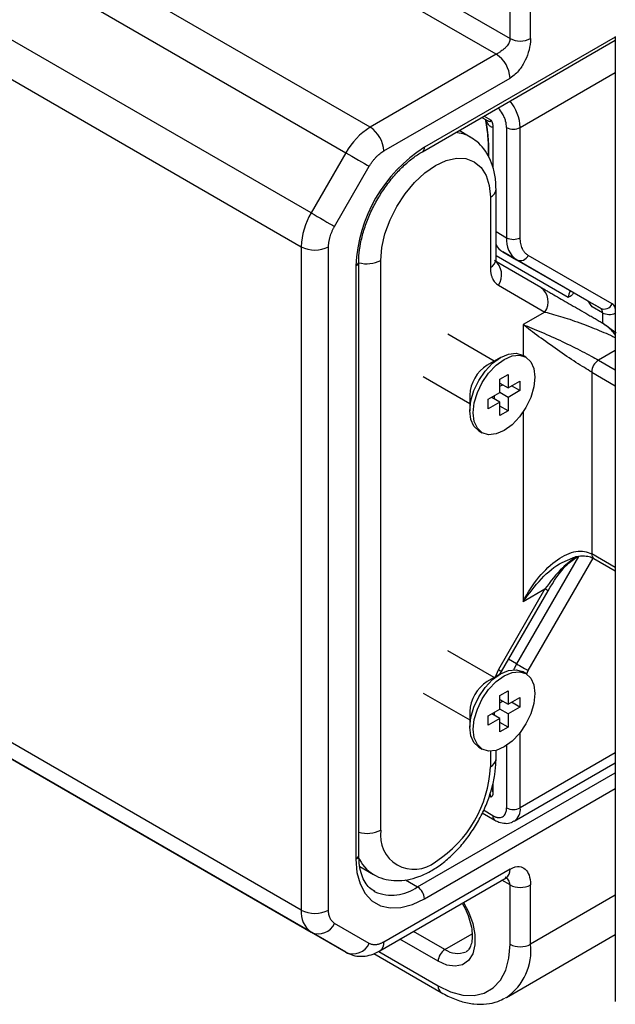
# Model space of a CAD drawing. Header units: millimetres. Extents: x 32 to 1365, y 32 to 1048.
# Tile 8 of 10: x 1081 to 1158, y 831 to 958. Entities that reach past the tile are written whole.
import ezdxf

# ---------------------------------------------------------------- set-up
doc = ezdxf.new("R2010")
doc.units = ezdxf.units.MM
doc.header["$LTSCALE"] = 5

msp = doc.modelspace()

# ---------------------------------------------------------------- linework, layer by layer
for p, q in [((1126.252, 943.877), (1041.274, 992.934)), ((1038.149, 989.635), (1123.127, 940.578)), ((1118.645, 932.815), (1033.667, 981.871)), ((1032.372, 977.515), (1117.35, 928.459)), ((1106.654, 977.059), (1144.309, 955.322)), ((1142.541, 953.28), (1105.328, 974.763)), ((1144.309, 955.322), (1144.309, 962.977)), ((1146.96, 955.322), (1146.96, 962.977)), ((1157.902, 955.514), (1133.26, 941.289)), ((1157.902, 955.578), (1157.902, 831.055)), ((1133.001, 940.716), (1157.902, 955.091)), ((1142.541, 953.28), (1126.252, 943.877)), ((1145.634, 943.839), (1157.902, 950.921)), ((1128.02, 940.815), (1144.309, 950.218)), ((1140.962, 945.312), (1141.862, 944.792)), ((1140.669, 945.143), (1141.237, 944.815)), ((1141.243, 944.833), (1141.347, 944.753)), ((1142.099, 943.96), (1142.099, 938.701)), ((1139.18, 942.607), (1137.729, 943.445)), ((1143.867, 943.839), (1143.867, 929.622)), ((1145.634, 929.622), (1145.634, 943.839)), ((1123.127, 940.578), (1118.645, 932.815)), ((1141.496, 941.15), (1141.496, 940.151)), ((1141.538, 940.963), (1141.538, 940.082)), ((1121.662, 931.072), (1126.145, 938.836)), ((1142.502, 926.809), (1142.502, 935.864)), ((1141.77, 934.843), (1141.77, 925.788)), ((1142.502, 930.41), (1143.867, 929.622)), ((1117.35, 928.459), (1117.35, 842.867)), ((1120.886, 842.867), (1120.886, 928.459)), ((1143.393, 927.781), (1145.161, 926.761)), ((1154.214, 921.532), (1143.393, 927.781)), ((1124.787, 849.939), (1124.787, 926.489)), ((1127.627, 853.191), (1127.627, 926.679)), ((1151.822, 921.893), (1142.502, 927.273)), ((1148.298, 923.214), (1142.56, 926.527)), ((1145.161, 926.761), (1155.982, 920.512)), ((1157.491, 921.084), (1146.67, 927.333)), ((1124.421, 925.979), (1124.421, 849.429)), ((1142.805, 923.499), (1148.815, 920.028)), ((1155.982, 920.512), (1154.214, 921.532)), ((1148.815, 920.028), (1146.012, 918.41)), ((1156.241, 919.94), (1154.922, 920.701)), ((1156.241, 919.94), (1156.241, 918.622)), ((1158.009, 917.299), (1156.21, 918.645)), ((1156.521, 918.397), (1156.21, 918.645)), ((1146.012, 918.41), (1146.012, 914.394)), ((1142.274, 913.702), (1136.277, 917.164)), ((1157.902, 915.068), (1155.735, 913.817)), ((1143.095, 914.176), (1141.35, 913.168)), ((1146.35, 914.2), (1145.908, 914.455)), ((1155.735, 913.817), (1157.902, 912.566)), ((1154.851, 912.286), (1154.851, 888.811)), ((1154.851, 912.286), (1157.902, 910.525)), ((1133.12, 911.697), (1139.118, 908.234)), ((1143.007, 911.369), (1144.068, 911.982)), ((1143.007, 909.634), (1143.007, 911.369)), ((1144.068, 911.982), (1144.068, 910.247)), ((1144.068, 910.247), (1145.57, 911.114)), ((1145.57, 911.114), (1145.57, 909.889)), ((1141.504, 908.767), (1143.007, 909.634)), ((1143.007, 910.859), (1144.068, 910.247)), ((1143.007, 910.45), (1143.361, 910.655)), ((1144.068, 909.022), (1143.007, 909.634)), ((1145.57, 909.889), (1144.068, 909.022)), ((1145.57, 909.889), (1144.509, 910.502)), ((1139.118, 909.302), (1139.118, 907.287)), ((1141.504, 907.542), (1141.504, 908.767)), ((1143.007, 908.409), (1141.504, 907.542)), ((1143.007, 908.409), (1141.946, 909.022)), ((1142.3, 908.818), (1142.3, 909.226)), ((1143.007, 906.674), (1143.007, 908.409)), ((1144.068, 909.022), (1144.068, 907.287)), ((1144.068, 907.287), (1143.007, 907.899)), ((1144.068, 907.287), (1143.007, 906.674)), ((1146.012, 907.161), (1146.012, 882.686)), ((1140.283, 904.712), (1140.725, 904.456)), ((1117.35, 842.867), (1039.083, 888.05)), ((1153.152, 888.474), (1145.161, 874.634)), ((1146.67, 873.763), (1155.051, 888.279)), ((1151.057, 887.713), (1152.407, 888.31)), ((1157.902, 887.049), (1154.851, 888.811)), ((1155.11, 888.238), (1157.902, 886.627)), ((1037.178, 887.035), (1118.645, 840.006)), ((1123.127, 837.417), (1038.149, 886.474)), ((1148.815, 884.305), (1142.805, 873.894)), ((1146.012, 882.686), (1148.815, 884.305)), ((1143.202, 873.665), (1149.213, 884.075)), ((1142.274, 872.875), (1136.277, 876.337)), ((1145.161, 874.634), (1144.111, 875.24)), ((1143.095, 873.349), (1141.35, 872.341)), ((1142.805, 873.894), (1142.345, 872.834)), ((1143.013, 873.302), (1143.202, 873.665)), ((1146.35, 873.372), (1145.908, 873.628)), ((1146.498, 873.367), (1146.67, 873.763)), ((1133.12, 870.87), (1139.118, 867.407)), ((1143.007, 870.542), (1144.068, 871.155)), ((1143.007, 868.807), (1143.007, 870.542)), ((1144.068, 871.155), (1144.068, 869.42)), ((1144.068, 869.42), (1145.57, 870.287)), ((1145.57, 870.287), (1145.57, 869.062)), ((1143.007, 870.032), (1144.068, 869.42)), ((1143.007, 869.623), (1143.361, 869.828)), ((1145.57, 869.062), (1144.068, 868.195)), ((1145.57, 869.062), (1144.509, 869.675)), ((1139.118, 868.475), (1139.118, 866.46)), ((1141.504, 867.94), (1143.007, 868.807)), ((1141.504, 866.715), (1141.504, 867.94)), ((1143.007, 867.582), (1141.946, 868.195)), ((1142.3, 867.991), (1142.3, 868.399)), ((1144.068, 868.195), (1143.007, 868.807)), ((1144.068, 868.195), (1144.068, 866.46)), ((1143.007, 867.582), (1141.504, 866.715)), ((1143.007, 865.847), (1143.007, 867.582)), ((1144.068, 866.46), (1143.007, 867.072)), ((1144.068, 866.46), (1143.007, 865.847)), ((1145.634, 856.061), (1145.634, 865.809)), ((1140.283, 863.885), (1140.725, 863.629)), ((1143.867, 864.114), (1143.867, 856.061)), ((1141.77, 863.366), (1141.77, 861.355)), ((1142.502, 862.375), (1142.502, 863.469)), ((1157.902, 863.143), (1145.634, 856.061)), ((1144.858, 854.344), (1157.902, 861.874)), ((1132.376, 845.855), (1157.902, 860.591)), ((1142.099, 859.239), (1142.099, 857.981)), ((1133.26, 844.324), (1157.902, 858.55)), ((1141.862, 857.422), (1141.62, 857.562)), ((1141.966, 858.632), (1142.099, 857.981)), ((1140.734, 855.405), (1142.358, 854.468)), ((1142.099, 855.04), (1140.889, 855.739)), ((1124.909, 848.491), (1126.681, 847.468)), ((1144.309, 848.151), (1128.02, 838.747)), ((1127.502, 837.603), (1143.791, 847.006)), ((1130.807, 846.761), (1132.376, 845.855)), ((1144.309, 846.109), (1143.273, 846.707)), ((1143.791, 847.006), (1143.885, 847.06)), ((1144.309, 838.454), (1144.309, 846.109)), ((1146.96, 838.454), (1146.96, 846.109)), ((1126.855, 845.241), (1126.752, 845.298)), ((1157.902, 844.77), (1146.96, 838.454)), ((1126.145, 838.562), (1121.662, 841.15)), ((1118.645, 840.006), (1123.127, 837.417)), ((1135.912, 837.79), (1131.869, 840.124)), ((1135.912, 837.79), (1139.407, 839.808)), ((1135.028, 836.259), (1130.101, 839.103)), ((1143.853, 831.586), (1157.902, 839.696)), ((1126.718, 837.257), (1135.416, 832.236)), ((1127.355, 837.524), (1135.028, 833.095)), ((1143.853, 831.586), (1143.698, 831.501))]:
    msp.add_line(p, q)
at = {"flags": 128}
for points in [[(1123.127, 940.578), (1123.496, 940.365), (1123.898, 940.133), (1124.32, 939.889), (1124.743, 939.645), (1125.152, 939.409), (1125.532, 939.19), (1125.867, 938.996), (1126.145, 938.836)], [(1141.496, 941.15), (1141.507, 941.056), (1141.538, 940.963)], [(1127.627, 926.679), (1127.763, 928.351), (1128.166, 930.115), (1128.819, 931.904), (1129.698, 933.649), (1130.77, 935.283), (1131.992, 936.743), (1133.319, 937.974), (1134.698, 938.927), (1136.078, 939.566), (1137.404, 939.867), (1138.627, 939.819), (1139.698, 939.422), (1140.578, 938.692), (1141.231, 937.657), (1141.634, 936.358), (1141.77, 934.843)], [(1118.645, 932.815), (1119.013, 932.602), (1119.416, 932.369), (1119.837, 932.126), (1120.261, 931.882), (1120.67, 931.645), (1121.049, 931.426), (1121.384, 931.233), (1121.662, 931.072)], [(1140.283, 904.712), (1140.283, 904.712), (1139.651, 905.298), (1139.253, 906.176), (1139.118, 907.287), (1139.253, 908.554), (1139.651, 909.891), (1140.283, 911.207), (1141.107, 912.413), (1142.066, 913.425), (1143.095, 914.176), (1144.125, 914.614), (1145.084, 914.709), (1145.908, 914.455)], [(1139.56, 907.032), (1139.695, 908.299), (1140.093, 909.636), (1140.725, 910.952), (1141.549, 912.158), (1142.508, 913.17), (1143.537, 913.921), (1144.567, 914.359), (1145.526, 914.454), (1146.35, 914.199), (1146.982, 913.613), (1147.379, 912.735), (1147.515, 911.624), (1147.379, 910.357), (1146.982, 909.02), (1146.35, 907.704), (1145.526, 906.498), (1144.567, 905.486), (1143.537, 904.735), (1142.508, 904.297), (1141.549, 904.202), (1140.725, 904.457), (1140.093, 905.043), (1139.695, 905.921), (1139.56, 907.032)], [(1149.213, 884.075), (1149.212, 884.076), (1149.159, 884.106), (1149.025, 884.184), (1148.815, 884.305)], [(1145.161, 874.634), (1144.87, 874.094), (1144.769, 873.889)], [(1145.161, 874.634), (1145.345, 874.527), (1145.547, 874.411), (1145.757, 874.289), (1145.969, 874.167), (1146.174, 874.049), (1146.363, 873.94), (1146.531, 873.843), (1146.67, 873.763)], [(1140.283, 863.885), (1140.283, 863.885), (1139.651, 864.471), (1139.253, 865.349), (1139.118, 866.46), (1139.253, 867.727), (1139.651, 869.064), (1140.283, 870.38), (1141.107, 871.586), (1142.066, 872.598), (1143.095, 873.349), (1144.125, 873.787), (1145.084, 873.882), (1145.908, 873.628)], [(1139.56, 866.205), (1139.695, 867.472), (1140.093, 868.809), (1140.725, 870.125), (1141.549, 871.331), (1142.508, 872.343), (1143.537, 873.094), (1144.567, 873.532), (1145.526, 873.627), (1146.35, 873.372), (1146.982, 872.786), (1147.379, 871.908), (1147.515, 870.797), (1147.379, 869.53), (1146.982, 868.193), (1146.35, 866.877), (1145.526, 865.671), (1144.567, 864.659), (1143.537, 863.908), (1142.508, 863.47), (1141.549, 863.375), (1140.725, 863.63), (1140.093, 864.216), (1139.695, 865.094), (1139.56, 866.205)], [(1142.805, 873.894), (1143.015, 873.773), (1143.149, 873.696), (1143.202, 873.665), (1143.202, 873.665)], [(1124.421, 849.429), (1124.555, 847.734), (1124.954, 846.245), (1125.605, 845.009), (1126.489, 844.061), (1127.579, 843.432), (1128.841, 843.14), (1130.237, 843.195), (1131.725, 843.593), (1133.26, 844.324)], [(1138.326, 843.851), (1138.956, 842.634), (1139.491, 841.149), (1139.766, 839.7), (1139.766, 838.371), (1139.491, 837.24), (1138.956, 836.372), (1138.193, 835.818), (1137.246, 835.61), (1136.17, 835.76), (1135.028, 836.259)], [(1135.028, 833.095), (1136.639, 832.327), (1138.202, 831.909), (1139.668, 831.852), (1140.993, 832.158), (1142.137, 832.819), (1143.065, 833.813), (1143.749, 835.112), (1144.168, 836.675), (1144.309, 838.454)]]:
    msp.add_lwpolyline(points, dxfattribs=at)
for centre, radius, start, end in [((1145.634, 957.88), 2.882, 242.60967, 297.39033), ((1140.471, 950.044), 3.842, 2.60548, 57.39452), ((1139.876, 943.57), 5.765, 2.67148, 39.6377), ((1131.024, 936.227), 9.016, 121.95467, 151.14439), ((1124.181, 940.64), 3.842, 2.60548, 57.39452), ((1136.968, 938.692), 4.497, 60.72186, 86.18617), ((1144.751, 945.545), 1.921, 242.60967, 297.39033), ((1143.53, 925.153), 19.127, 122.4764, 177.5236), ((1132.633, 941.227), 0.63, 305.97719, 5.59601), ((1141.306, 935.949), 1.198, 292.73763, 355.95763), ((1126.362, 928.151), 9.018, 148.85627, 178.0435), ((1144.589, 929.78), 2.33, 206.35304, 239.11089), ((1146.996, 929.314), 3.144, 174.37962, 234.30196), ((1144.751, 931.328), 1.921, 242.60967, 297.39033), ((1119.118, 931.87), 3.843, 242.60967, 297.39033), ((1124.162, 926.552), 0.629, 294.38165, 354.22501), ((1125.843, 930.193), 3.941, 254.46393, 296.92502), ((1141.251, 926.934), 1.257, 294.37466, 354.3052), ((1140.921, 924.828), 2.306, 324.81491, 53.64876), ((1145.623, 927.817), 1.153, 246.35693, 335.1837), ((1146.931, 921.357), 2.306, 324.81491, 53.64876), ((1153.672, 921.817), 1.852, 149.23025, 177.65689), ((1156.444, 921.568), 1.153, 246.35693, 335.1837), ((1155.615, 920.001), 0.629, 354.37962, 54.30196), ((1157.13, 921.671), 1.946, 242.8269, 293.36749), ((1156.77, 912.199), 1.921, 122.60548, 177.39452), ((1143.882, 909.129), 4.767, 122.08586, 177.91952), ((1155.464, 888.743), 0.616, 173.70115, 234.98667), ((1143.882, 868.302), 4.767, 122.08586, 177.91952), ((1126.417, 862.053), 15.368, 302.60548, 357.39452), ((1141.251, 862.5), 1.257, 294.37612, 354.28842), ((1142.725, 854.978), 0.629, 174.38024, 234.29489), ((1144.751, 857.767), 1.921, 242.60967, 297.39033), ((1143.75, 855.877), 1.893, 306.37629, 5.56102), ((1125.85, 856.634), 3.875, 254.08505, 297.3039), ((1131.938, 852.491), 4.367, 170.78596, 309.20329), ((1124.162, 850.001), 0.629, 294.37466, 354.3052), ((1129.105, 851.514), 4.717, 201.94512, 239.25678), ((1143.084, 848.016), 1.232, 305.01333, 6.29885), ((1145.634, 848.668), 2.882, 242.60967, 297.39033), ((1129.064, 850.501), 5.706, 247.2235, 305.48293), ((1131.341, 844.237), 1.921, 2.60548, 57.39452), ((1120.479, 842.559), 3.144, 174.37962, 234.30196), ((1119.118, 846.279), 3.843, 242.60967, 297.39033), ((1119.569, 842.118), 2.306, 246.35693, 335.1837), ((1124.052, 839.53), 2.306, 246.35693, 335.1837), ((1126.796, 838.612), 1.231, 304.85762, 6.31308), ((1136.947, 836.171), 1.921, 122.60548, 177.39452), ((1137.527, 840.047), 2.776, 234.40564, 293.38218), ((1139.645, 837.627), 7.362, 304.86125, 6.45093), ((1145.634, 841.013), 2.882, 242.60967, 297.39033), ((1135.92, 832.981), 0.899, 172.74252, 235.96005)]:
    msp.add_arc(centre, radius, start, end)
msp.add_ellipse((1155.12, 919.566), major_axis=(-1.042, 1.99), ratio=0.1787227, start_param=5.2230096, end_param=6.0084077)
for points, knots in [([(1144.309, 955.322), (1144.307, 955.283), (1144.305, 955.206), (1144.288, 955.089), (1144.26, 954.971), (1144.221, 954.854), (1144.171, 954.737), (1144.085, 954.575), (1143.929, 954.352), (1143.69, 954.1), (1143.412, 953.87), (1143.179, 953.699), (1142.992, 953.569), (1142.844, 953.47), (1142.693, 953.371), (1142.592, 953.311), (1142.541, 953.28)], [0, 0, 0, 0, 0.04652964, 0.09299572, 0.13946775, 0.18601517, 0.23270712, 0.27961208, 0.38596238, 0.51926011, 0.63212687, 0.74430291, 0.80435941, 0.86189292, 0.92893991, 1, 1, 1, 1]), ([(1146.96, 955.322), (1146.96, 954.802), (1146.881, 954.314), (1146.642, 953.381), (1146.479, 952.935), (1146.069, 952.077), (1145.821, 951.666), (1145.199, 950.892), (1144.829, 950.519), (1144.309, 950.218)], [0, 0, 0, 0, 0.25, 0.25, 0.5, 0.5, 0.75, 0.75, 1, 1, 1, 1]), ([(1143.867, 943.839), (1143.843, 944.109), (1143.807, 944.527), (1143.639, 944.983), (1143.506, 945.291), (1143.279, 945.723), (1143, 946.174), (1142.774, 946.357), (1142.773, 946.357)], [0, 0, 0, 0, 0.3191064, 0.4926144, 0.5031608, 0.6664052, 0.9986763, 1, 1, 1, 1]), ([(1141.124, 944.88), (1141.149, 944.749), (1141.246, 944.227), (1141.367, 943.296), (1141.476, 942.148), (1141.489, 941.48), (1141.496, 941.148)], [0, 0, 0, 0, 0.10229177, 0.40779245, 0.70593911, 1, 1, 1, 1]), ([(1142.099, 943.96), (1142.091, 943.948), (1142.074, 943.922), (1142.047, 943.896), (1142.017, 943.878), (1141.984, 943.868), (1141.928, 943.866), (1141.844, 943.897), (1141.681, 944.025), (1141.5, 944.259), (1141.309, 944.57), (1141.211, 944.757), (1141.161, 944.852)], [0, 0, 0, 0, 0.0360546, 0.073413, 0.1122334, 0.1526571, 0.1948092, 0.310466, 0.4362798, 0.7121845, 0.8542214, 1, 1, 1, 1]), ([(1141.161, 944.852), (1141.176, 944.764), (1141.206, 944.589), (1141.248, 944.327), (1141.287, 944.066), (1141.323, 943.808), (1141.357, 943.551), (1141.388, 943.297), (1141.417, 943.044), (1141.45, 942.711), (1141.486, 942.305), (1141.516, 941.835), (1141.535, 941.385), (1141.537, 941.104), (1141.538, 940.963)], [0, 0, 0, 0, 0.064975, 0.1292768, 0.1930206, 0.2563242, 0.3193083, 0.382095, 0.4448079, 0.507571, 0.6319309, 0.754749, 0.8770823, 1, 1, 1, 1]), ([(1141.347, 944.753), (1141.388, 944.733), (1141.466, 944.694), (1141.572, 944.654), (1141.662, 944.633), (1141.735, 944.63), (1141.791, 944.644), (1141.831, 944.675), (1141.857, 944.722), (1141.86, 944.77), (1141.862, 944.792)], [0, 0, 0, 0, 0.1996189, 0.375176, 0.5272089, 0.656549, 0.7634797, 0.8537089, 0.9307156, 1, 1, 1, 1]), ([(1141.862, 944.792), (1141.878, 944.766), (1141.909, 944.714), (1141.95, 944.631), (1141.986, 944.546), (1142.018, 944.458), (1142.057, 944.33), (1142.092, 944.158), (1142.096, 944.028), (1142.099, 943.96)], [0, 0, 0, 0, 0.0967112, 0.1941554, 0.2933275, 0.3951717, 0.5005606, 0.7420531, 1, 1, 1, 1]), ([(1142.502, 935.864), (1142.494, 936.186), (1142.471, 937.107), (1142.226, 938.478), (1141.704, 939.903), (1140.973, 941.079), (1140.126, 942.009), (1139.448, 942.411), (1139.149, 942.588)], [0, 0, 0, 0, 0.1140234, 0.3256323, 0.5121373, 0.6906256, 0.8633299, 1, 1, 1, 1]), ([(1124.787, 926.489), (1124.793, 926.75), (1124.809, 927.51), (1124.997, 928.876), (1125.42, 930.574), (1126.049, 932.307), (1126.865, 934.02), (1127.846, 935.662), (1128.963, 937.184), (1130.179, 938.541), (1131.434, 939.671), (1132.385, 940.352), (1132.895, 940.654), (1133.001, 940.716)], [0, 0, 0, 0, 0.0531981, 0.1554614, 0.2581604, 0.3612507, 0.464637, 0.5681698, 0.6716743, 0.7749323, 0.8777747, 0.974633, 1, 1, 1, 1]), ([(1126.145, 938.836), (1126.18, 938.897), (1126.252, 939.018), (1126.366, 939.194), (1126.484, 939.366), (1126.607, 939.532), (1126.735, 939.693), (1126.868, 939.848), (1127.038, 940.034), (1127.249, 940.243), (1127.501, 940.462), (1127.759, 940.656), (1127.932, 940.762), (1128.02, 940.815)], [0, 0, 0, 0, 0.0719773, 0.1433971, 0.2144842, 0.2854665, 0.3565728, 0.4280308, 0.5000648, 0.6256162, 0.7499742, 0.8743615, 1, 1, 1, 1]), ([(1120.886, 928.459), (1120.886, 928.517), (1120.888, 928.633), (1120.901, 928.811), (1120.921, 928.993), (1120.95, 929.177), (1120.987, 929.364), (1121.033, 929.555), (1121.1, 929.795), (1121.195, 930.084), (1121.329, 930.418), (1121.483, 930.75), (1121.602, 930.964), (1121.662, 931.072)], [0, 0, 0, 0, 0.0719773, 0.1433971, 0.2144842, 0.2854665, 0.3565728, 0.4280308, 0.5000648, 0.6256162, 0.7499742, 0.8743615, 1, 1, 1, 1]), ([(1146.67, 927.333), (1146.629, 927.358), (1146.548, 927.407), (1146.435, 927.494), (1146.328, 927.59), (1146.229, 927.695), (1146.136, 927.811), (1146.051, 927.936), (1145.973, 928.07), (1145.879, 928.261), (1145.781, 928.52), (1145.696, 928.86), (1145.644, 929.226), (1145.638, 929.49), (1145.634, 929.622)], [0, 0, 0, 0, 0.0630226, 0.1255953, 0.187868, 0.2499929, 0.3121234, 0.3744126, 0.4370126, 0.5000732, 0.6256333, 0.7499929, 0.8743746, 1, 1, 1, 1]), ([(1142.544, 926.45), (1142.538, 926.457), (1142.526, 926.471), (1142.51, 926.697), (1142.502, 926.809)], [0, 0, 0, 0, 0.5051725, 1, 1, 1, 1]), ([(1141.77, 925.788), (1141.77, 925.722), (1141.772, 925.588), (1141.785, 925.395), (1141.806, 925.209), (1141.835, 925.03), (1141.873, 924.857), (1141.92, 924.691), (1141.974, 924.532), (1142.058, 924.33), (1142.182, 924.098), (1142.36, 923.857), (1142.566, 923.653), (1142.725, 923.551), (1142.805, 923.499)], [0, 0, 0, 0, 0.0630226, 0.12559525, 0.18786798, 0.24999295, 0.31212342, 0.37441262, 0.43701261, 0.50007318, 0.62563325, 0.74999294, 0.87437461, 1, 1, 1, 1]), ([(1148.298, 923.214), (1148.37, 923.172), (1148.514, 923.089), (1148.739, 922.959), (1148.971, 922.825), (1149.209, 922.688), (1149.453, 922.547), (1149.704, 922.402), (1150.18, 922.127), (1150.909, 921.706), (1151.932, 921.116), (1152.993, 920.503), (1153.902, 919.978), (1154.627, 919.559), (1155.156, 919.254), (1155.682, 918.95), (1156.035, 918.746), (1156.21, 918.645)], [0, 0, 0, 0, 0.0379449, 0.0757584, 0.1134634, 0.1510826, 0.1886392, 0.2261562, 0.263657, 0.3970179, 0.5275357, 0.6541951, 0.7765553, 0.8342571, 0.890598, 0.9457756, 1, 1, 1, 1]), ([(1152.519, 922.526), (1152.46, 922.424), (1152.288, 922.13), (1151.999, 921.996), (1151.823, 921.894), (1151.822, 921.893)], [0, 0, 0, 0, 0.3448037, 0.9951092, 1, 1, 1, 1]), ([(1157.902, 920.5), (1157.894, 920.549), (1157.848, 920.84), (1157.653, 920.973), (1157.491, 921.084)], [0, 0, 0, 0, 0.168816, 1, 1, 1, 1]), ([(1148.815, 920.028), (1149.549, 919.832), (1150.962, 919.452), (1153.471, 918.599), (1155.636, 917.753), (1157.117, 917.111), (1157.697, 916.832), (1157.902, 916.733)], [0, 0, 0, 0, 0.3053666, 0.5886473, 0.8334731, 0.9413516, 1, 1, 1, 1]), ([(1154.851, 912.286), (1154.273, 912.62), (1153.579, 913.047), (1152.068, 914.022), (1151.25, 914.57), (1149.613, 915.703), (1148.796, 916.289), (1147.284, 917.409), (1146.591, 917.942), (1146.012, 918.41)], [0, 0, 0, 0, 0.25, 0.25, 0.5, 0.5, 0.75, 0.75, 1, 1, 1, 1]), ([(1146.012, 918.41), (1146.706, 918.143), (1147.515, 917.809), (1149.241, 917.06), (1150.157, 916.644), (1151.957, 915.794), (1152.84, 915.36), (1154.44, 914.538), (1155.156, 914.151), (1155.735, 913.817)], [0, 0, 0, 0, 0.25, 0.25, 0.5, 0.5, 0.75, 0.75, 1, 1, 1, 1]), ([(1157.902, 917.058), (1157.748, 917.275), (1157.38, 917.795), (1156.837, 918.176), (1156.521, 918.397)], [0, 0, 0, 0, 0.4184706, 1, 1, 1, 1]), ([(1146.012, 882.686), (1146.591, 883.822), (1147.284, 884.891), (1148.796, 886.734), (1149.613, 887.507), (1151.25, 888.64), (1152.068, 889), (1153.579, 889.253), (1154.273, 889.144), (1154.851, 888.811)], [0, 0, 0, 0, 0.25, 0.25, 0.5, 0.5, 0.75, 0.75, 1, 1, 1, 1]), ([(1152.793, 888.445), (1152.215, 887.991), (1150.699, 886.797), (1149.536, 885.258), (1148.815, 884.305)], [0, 0, 0, 0, 0.3808533, 1, 1, 1, 1]), ([(1149.213, 884.075), (1149.953, 885.282), (1151.005, 886.999), (1152.553, 888.156), (1153.012, 888.5)], [0, 0, 0, 0, 0.7029635, 1, 1, 1, 1]), ([(1152.407, 888.31), (1152.453, 888.331), (1152.894, 888.532), (1153.645, 888.593), (1154.508, 888.529), (1154.922, 888.329), (1155.11, 888.238)], [0, 0, 0, 0, 0.04516486, 0.43213619, 0.74297784, 1, 1, 1, 1]), ([(1146.012, 882.686), (1146.761, 883.689), (1148.195, 885.608), (1150.065, 887.246), (1151.057, 887.713), (1151.057, 887.713)], [0, 0, 0, 0, 0.5222355, 0.999912, 1, 1, 1, 1]), ([(1126.712, 847.487), (1126.812, 847.418), (1127.288, 847.092), (1128.296, 846.794), (1129.664, 846.614), (1131.094, 846.742), (1132.562, 847.149), (1134.055, 847.843), (1135.537, 848.817), (1136.96, 850.043), (1138.283, 851.479), (1139.471, 853.083), (1140.497, 854.814), (1141.339, 856.63), (1141.975, 858.494), (1142.375, 860.329), (1142.496, 861.617), (1142.501, 862.278), (1142.502, 862.375)], [0, 0, 0, 0, 0.0167308, 0.0796866, 0.1422516, 0.2061921, 0.2728238, 0.3424024, 0.4140369, 0.4863789, 0.5585406, 0.6304223, 0.7021662, 0.7740048, 0.8461287, 0.9188072, 0.9880739, 1, 1, 1, 1]), ([(1141.862, 857.422), (1141.86, 857.448), (1141.857, 857.502), (1141.818, 857.643), (1141.771, 857.771), (1141.725, 857.844), (1141.719, 857.854)], [0, 0, 0, 0, 0.18535515, 0.39138613, 0.91688991, 1, 1, 1, 1]), ([(1142.099, 857.981), (1142.098, 857.948), (1142.097, 857.884), (1142.086, 857.794), (1142.069, 857.71), (1142.036, 857.607), (1141.977, 857.495), (1141.9, 857.446), (1141.862, 857.422)], [0, 0, 0, 0, 0.1291674, 0.2549043, 0.3781288, 0.4998155, 0.7541975, 1, 1, 1, 1]), ([(1142.099, 855.04), (1142.136, 855.019), (1142.21, 854.978), (1142.321, 854.927), (1142.43, 854.883), (1142.538, 854.849), (1142.645, 854.823), (1142.828, 854.794), (1143.077, 854.798), (1143.357, 854.902), (1143.587, 855.093), (1143.733, 855.334), (1143.816, 855.581), (1143.859, 855.809), (1143.864, 855.977), (1143.867, 856.061)], [0, 0, 0, 0, 0.0402749, 0.0802407, 0.120056, 0.1598811, 0.1998761, 0.2401993, 0.3700425, 0.5000575, 0.6299006, 0.7599155, 0.8401189, 0.9197191, 1, 1, 1, 1]), ([(1142.358, 854.468), (1142.532, 854.378), (1142.963, 854.156), (1143.685, 854.026), (1144.395, 854.083), (1144.734, 854.313), (1144.854, 854.394)], [0, 0, 0, 0, 0.2157839, 0.5352451, 0.8354279, 1, 1, 1, 1]), ([(1126.839, 845.268), (1126.609, 845.408), (1126.14, 845.693), (1125.585, 846.414), (1125.135, 847.378), (1124.842, 848.549), (1124.805, 849.488), (1124.787, 849.939)], [0, 0, 0, 0, 0.1977126, 0.4027567, 0.5990249, 0.8077916, 1, 1, 1, 1]), ([(1144.309, 848.151), (1144.829, 848.451), (1145.199, 848.505), (1145.821, 848.449), (1146.069, 848.324), (1146.479, 847.941), (1146.642, 847.682), (1146.881, 847.025), (1146.96, 846.629), (1146.96, 846.109)], [0, 0, 0, 0, 0.25, 0.25, 0.5, 0.5, 0.75, 0.75, 1, 1, 1, 1]), ([(1144.309, 846.109), (1144.298, 846.222), (1144.278, 846.448), (1144.094, 846.813), (1143.843, 846.987), (1143.687, 847.096)], [0, 0, 0, 0, 0.27421948, 0.54967276, 1, 1, 1, 1]), ([(1138.122, 843.734), (1138.139, 843.708), (1138.406, 843.316), (1138.792, 842.464), (1139.221, 841.26), (1139.434, 840.109), (1139.448, 839.108), (1139.29, 838.317), (1139.002, 837.802), (1138.813, 837.571), (1138.654, 837.523), (1138.635, 837.517)], [0, 0, 0, 0, 0.009904, 0.1511201, 0.2918897, 0.4312138, 0.5684121, 0.7035873, 0.8388727, 0.9802878, 1, 1, 1, 1]), ([(1121.662, 841.15), (1121.628, 841.172), (1121.558, 841.214), (1121.462, 841.29), (1121.373, 841.375), (1121.291, 841.47), (1121.216, 841.574), (1121.147, 841.688), (1121.071, 841.841), (1120.995, 842.04), (1120.932, 842.295), (1120.893, 842.57), (1120.888, 842.768), (1120.886, 842.867)], [0, 0, 0, 0, 0.0719773, 0.1433971, 0.2144842, 0.2854665, 0.3565728, 0.4280308, 0.5000648, 0.6256162, 0.7499742, 0.8743615, 1, 1, 1, 1]), ([(1128.02, 838.747), (1127.97, 838.719), (1127.87, 838.664), (1127.722, 838.593), (1127.575, 838.532), (1127.43, 838.481), (1127.286, 838.441), (1127.144, 838.412), (1126.97, 838.388), (1126.767, 838.381), (1126.544, 838.407), (1126.334, 838.464), (1126.208, 838.529), (1126.145, 838.562)], [0, 0, 0, 0, 0.0719773, 0.1433971, 0.2144842, 0.2854665, 0.3565728, 0.4280308, 0.5000648, 0.6256162, 0.7499742, 0.8743615, 1, 1, 1, 1]), ([(1123.127, 837.417), (1123.423, 837.275), (1124.038, 836.98), (1125.076, 836.864), (1126.137, 837), (1126.942, 837.295), (1127.386, 837.539), (1127.502, 837.603)], [0, 0, 0, 0, 0.2137763, 0.4444768, 0.6743082, 0.9147888, 1, 1, 1, 1]), ([(1135.416, 832.236), (1135.71, 832.075), (1136.558, 831.61), (1137.978, 831.061), (1139.65, 830.709), (1141.256, 830.709), (1142.614, 830.969), (1143.351, 831.357), (1143.643, 831.512)], [0, 0, 0, 0, 0.1047493, 0.3018057, 0.4985333, 0.69141, 0.8776054, 1, 1, 1, 1])]:
    msp.add_open_spline(points, degree=3, knots=knots)

doc.saveas('drawing.dxf')
